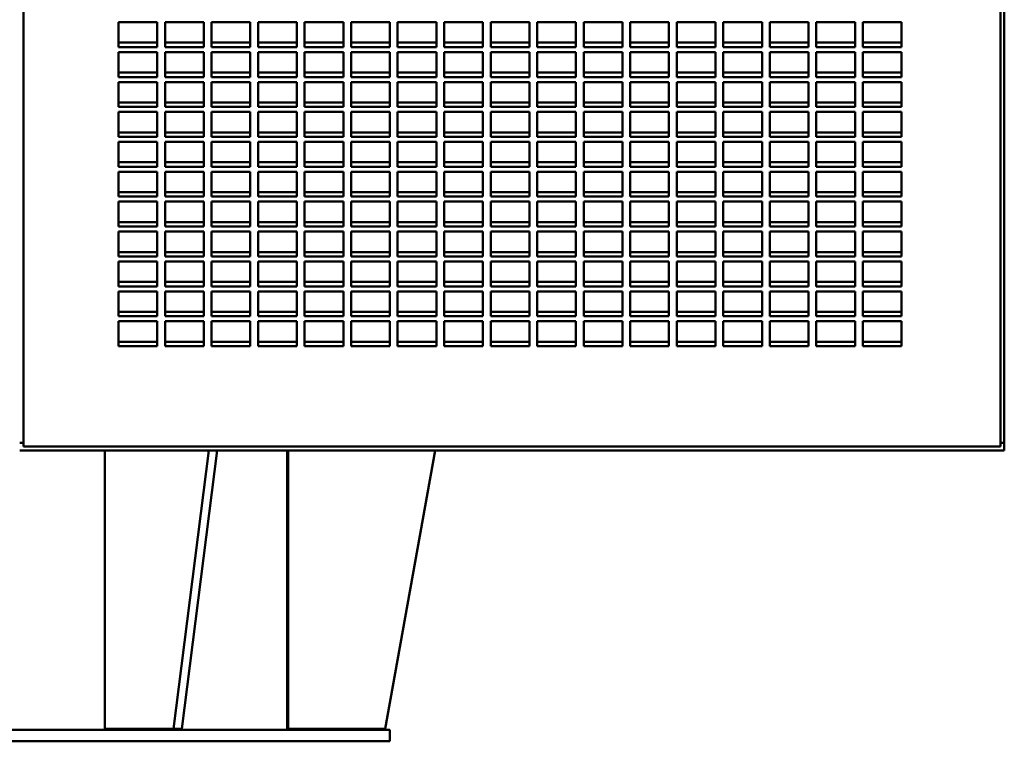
# Model space of a CAD drawing. Header units: millimetres. Extents: x 527 to 1152, y 223 to 965.
# Tile 2 of 6: x 898 to 1152, y 223 to 409. Entities that reach past the tile are written whole.
import ezdxf

# ---------------------------------------------------------------- set-up
doc = ezdxf.new("R2010")
doc.units = ezdxf.units.MM
doc.header["$LTSCALE"] = 4
doc.layers.add('Widoczne (ISO)', color=7, linetype='Continuous', lineweight=50)

msp = doc.modelspace()

# ---------------------------------------------------------------- linework, layer by layer
at = {"layer": 'Widoczne (ISO)'}
for p, q in [((898.88, 574.26), (898.88, 300.26)), ((1150.88, 574.26), (1150.88, 300.26)), ((1151.88, 574.26), (1151.88, 300.26)), ((923.38, 402.29), (923.38, 408.71)), ((923.38, 408.71), (933.38, 408.71)), ((933.38, 408.71), (933.38, 402.29)), ((935.38, 402.29), (935.38, 408.71)), ((935.38, 408.71), (945.38, 408.71)), ((945.38, 408.71), (945.38, 402.29)), ((947.38, 402.29), (947.38, 408.71)), ((947.38, 408.71), (957.38, 408.71)), ((957.38, 408.71), (957.38, 402.29)), ((959.38, 402.29), (959.38, 408.71)), ((959.38, 408.71), (969.38, 408.71)), ((969.38, 408.71), (969.38, 402.29)), ((971.38, 402.29), (971.38, 408.71)), ((971.38, 408.71), (981.38, 408.71)), ((981.38, 408.71), (981.38, 402.29)), ((983.38, 402.29), (983.38, 408.71)), ((983.38, 408.71), (993.38, 408.71)), ((993.38, 408.71), (993.38, 402.29)), ((995.38, 402.29), (995.38, 408.71)), ((995.38, 408.71), (1005.38, 408.71)), ((1005.38, 408.71), (1005.38, 402.29)), ((1007.38, 402.29), (1007.38, 408.71)), ((1007.38, 408.71), (1017.38, 408.71)), ((1017.38, 408.71), (1017.38, 402.29)), ((1019.38, 402.29), (1019.38, 408.71)), ((1019.38, 408.71), (1029.38, 408.71)), ((1029.38, 408.71), (1029.38, 402.29)), ((1031.38, 402.29), (1031.38, 408.71)), ((1031.38, 408.71), (1041.38, 408.71)), ((1041.38, 408.71), (1041.38, 402.29)), ((1043.38, 402.29), (1043.38, 408.71)), ((1043.38, 408.71), (1053.38, 408.71)), ((1053.38, 408.71), (1053.38, 402.29)), ((1055.38, 402.29), (1055.38, 408.71)), ((1055.38, 408.71), (1065.38, 408.71)), ((1065.38, 408.71), (1065.38, 402.29)), ((1067.38, 402.29), (1067.38, 408.71)), ((1067.38, 408.71), (1077.38, 408.71)), ((1077.38, 408.71), (1077.38, 402.29)), ((1079.38, 402.29), (1079.38, 408.71)), ((1079.38, 408.71), (1089.38, 408.71)), ((1089.38, 408.71), (1089.38, 402.29)), ((1091.38, 402.29), (1091.38, 408.71)), ((1091.38, 408.71), (1101.38, 408.71)), ((1101.38, 408.71), (1101.38, 402.29)), ((1103.38, 402.29), (1103.38, 408.71)), ((1103.38, 408.71), (1113.38, 408.71)), ((1113.38, 408.71), (1113.38, 402.29)), ((1115.38, 402.29), (1115.38, 408.71)), ((1115.38, 408.71), (1125.38, 408.71)), ((1125.38, 408.71), (1125.38, 402.29)), ((923.38, 403.44), (933.38, 403.44)), ((933.38, 402.29), (923.38, 402.29)), ((935.38, 403.44), (945.38, 403.44)), ((945.38, 402.29), (935.38, 402.29)), ((947.38, 403.44), (957.38, 403.44)), ((957.38, 402.29), (947.38, 402.29)), ((959.38, 403.44), (969.38, 403.44)), ((969.38, 402.29), (959.38, 402.29)), ((971.38, 403.44), (981.38, 403.44)), ((981.38, 402.29), (971.38, 402.29)), ((983.38, 403.44), (993.38, 403.44)), ((993.38, 402.29), (983.38, 402.29)), ((995.38, 403.44), (1005.38, 403.44)), ((1005.38, 402.29), (995.38, 402.29)), ((1007.38, 403.44), (1017.38, 403.44)), ((1017.38, 402.29), (1007.38, 402.29)), ((1019.38, 403.44), (1029.38, 403.44)), ((1029.38, 402.29), (1019.38, 402.29)), ((1031.38, 403.44), (1041.38, 403.44)), ((1041.38, 402.29), (1031.38, 402.29)), ((1043.38, 403.44), (1053.38, 403.44)), ((1053.38, 402.29), (1043.38, 402.29)), ((1055.38, 403.44), (1065.38, 403.44)), ((1065.38, 402.29), (1055.38, 402.29)), ((1067.38, 403.44), (1077.38, 403.44)), ((1077.38, 402.29), (1067.38, 402.29)), ((1079.38, 403.44), (1089.38, 403.44)), ((1089.38, 402.29), (1079.38, 402.29)), ((1091.38, 403.44), (1101.38, 403.44)), ((1101.38, 402.29), (1091.38, 402.29)), ((1103.38, 403.44), (1113.38, 403.44)), ((1113.38, 402.29), (1103.38, 402.29)), ((1115.38, 403.44), (1125.38, 403.44)), ((1125.38, 402.29), (1115.38, 402.29)), ((923.38, 394.57), (923.38, 401)), ((923.38, 401), (933.38, 401)), ((933.38, 401), (933.38, 394.57)), ((935.38, 394.57), (935.38, 401)), ((935.38, 401), (945.38, 401)), ((945.38, 401), (945.38, 394.57)), ((947.38, 394.57), (947.38, 401)), ((947.38, 401), (957.38, 401)), ((957.38, 401), (957.38, 394.57)), ((959.38, 394.57), (959.38, 401)), ((959.38, 401), (969.38, 401)), ((969.38, 401), (969.38, 394.57)), ((971.38, 394.57), (971.38, 401)), ((971.38, 401), (981.38, 401)), ((981.38, 401), (981.38, 394.57)), ((983.38, 394.57), (983.38, 401)), ((983.38, 401), (993.38, 401)), ((993.38, 401), (993.38, 394.57)), ((995.38, 394.57), (995.38, 401)), ((995.38, 401), (1005.38, 401)), ((1005.38, 401), (1005.38, 394.57)), ((1007.38, 394.57), (1007.38, 401)), ((1007.38, 401), (1017.38, 401)), ((1017.38, 401), (1017.38, 394.57)), ((1019.38, 394.57), (1019.38, 401)), ((1019.38, 401), (1029.38, 401)), ((1029.38, 401), (1029.38, 394.57)), ((1031.38, 394.57), (1031.38, 401)), ((1031.38, 401), (1041.38, 401)), ((1041.38, 401), (1041.38, 394.57)), ((1043.38, 394.57), (1043.38, 401)), ((1043.38, 401), (1053.38, 401)), ((1053.38, 401), (1053.38, 394.57)), ((1055.38, 394.57), (1055.38, 401)), ((1055.38, 401), (1065.38, 401)), ((1065.38, 401), (1065.38, 394.57)), ((1067.38, 394.57), (1067.38, 401)), ((1067.38, 401), (1077.38, 401)), ((1077.38, 401), (1077.38, 394.57)), ((1079.38, 394.57), (1079.38, 401)), ((1079.38, 401), (1089.38, 401)), ((1089.38, 401), (1089.38, 394.57)), ((1091.38, 394.57), (1091.38, 401)), ((1091.38, 401), (1101.38, 401)), ((1101.38, 401), (1101.38, 394.57)), ((1103.38, 394.57), (1103.38, 401)), ((1103.38, 401), (1113.38, 401)), ((1113.38, 401), (1113.38, 394.57)), ((1115.38, 394.57), (1115.38, 401)), ((1115.38, 401), (1125.38, 401)), ((1125.38, 401), (1125.38, 394.57)), ((923.38, 395.72), (933.38, 395.72)), ((933.38, 394.57), (923.38, 394.57)), ((935.38, 395.72), (945.38, 395.72)), ((945.38, 394.57), (935.38, 394.57)), ((947.38, 395.72), (957.38, 395.72)), ((957.38, 394.57), (947.38, 394.57)), ((959.38, 395.72), (969.38, 395.72)), ((969.38, 394.57), (959.38, 394.57)), ((971.38, 395.72), (981.38, 395.72)), ((981.38, 394.57), (971.38, 394.57)), ((983.38, 395.72), (993.38, 395.72)), ((993.38, 394.57), (983.38, 394.57)), ((995.38, 395.72), (1005.38, 395.72)), ((1005.38, 394.57), (995.38, 394.57)), ((1007.38, 395.72), (1017.38, 395.72)), ((1017.38, 394.57), (1007.38, 394.57)), ((1019.38, 395.72), (1029.38, 395.72)), ((1029.38, 394.57), (1019.38, 394.57)), ((1031.38, 395.72), (1041.38, 395.72)), ((1041.38, 394.57), (1031.38, 394.57)), ((1043.38, 395.72), (1053.38, 395.72)), ((1053.38, 394.57), (1043.38, 394.57)), ((1055.38, 395.72), (1065.38, 395.72)), ((1065.38, 394.57), (1055.38, 394.57)), ((1067.38, 395.72), (1077.38, 395.72)), ((1077.38, 394.57), (1067.38, 394.57)), ((1079.38, 395.72), (1089.38, 395.72)), ((1089.38, 394.57), (1079.38, 394.57)), ((1091.38, 395.72), (1101.38, 395.72)), ((1101.38, 394.57), (1091.38, 394.57)), ((1103.38, 395.72), (1113.38, 395.72)), ((1113.38, 394.57), (1103.38, 394.57)), ((1115.38, 395.72), (1125.38, 395.72)), ((1125.38, 394.57), (1115.38, 394.57)), ((923.38, 386.86), (923.38, 393.29)), ((923.38, 393.29), (933.38, 393.29)), ((933.38, 393.29), (933.38, 386.86)), ((935.38, 386.86), (935.38, 393.29)), ((935.38, 393.29), (945.38, 393.29)), ((945.38, 393.29), (945.38, 386.86)), ((947.38, 386.86), (947.38, 393.29)), ((947.38, 393.29), (957.38, 393.29)), ((957.38, 393.29), (957.38, 386.86)), ((959.38, 386.86), (959.38, 393.29)), ((959.38, 393.29), (969.38, 393.29)), ((969.38, 393.29), (969.38, 386.86)), ((971.38, 386.86), (971.38, 393.29)), ((971.38, 393.29), (981.38, 393.29)), ((981.38, 393.29), (981.38, 386.86)), ((983.38, 386.86), (983.38, 393.29)), ((983.38, 393.29), (993.38, 393.29)), ((993.38, 393.29), (993.38, 386.86)), ((995.38, 386.86), (995.38, 393.29)), ((995.38, 393.29), (1005.38, 393.29)), ((1005.38, 393.29), (1005.38, 386.86)), ((1007.38, 386.86), (1007.38, 393.29)), ((1007.38, 393.29), (1017.38, 393.29)), ((1017.38, 393.29), (1017.38, 386.86)), ((1019.38, 386.86), (1019.38, 393.29)), ((1019.38, 393.29), (1029.38, 393.29)), ((1029.38, 393.29), (1029.38, 386.86)), ((1031.38, 386.86), (1031.38, 393.29)), ((1031.38, 393.29), (1041.38, 393.29)), ((1041.38, 393.29), (1041.38, 386.86)), ((1043.38, 386.86), (1043.38, 393.29)), ((1043.38, 393.29), (1053.38, 393.29)), ((1053.38, 393.29), (1053.38, 386.86)), ((1055.38, 386.86), (1055.38, 393.29)), ((1055.38, 393.29), (1065.38, 393.29)), ((1065.38, 393.29), (1065.38, 386.86)), ((1067.38, 386.86), (1067.38, 393.29)), ((1067.38, 393.29), (1077.38, 393.29)), ((1077.38, 393.29), (1077.38, 386.86)), ((1079.38, 386.86), (1079.38, 393.29)), ((1079.38, 393.29), (1089.38, 393.29)), ((1089.38, 393.29), (1089.38, 386.86)), ((1091.38, 386.86), (1091.38, 393.29)), ((1091.38, 393.29), (1101.38, 393.29)), ((1101.38, 393.29), (1101.38, 386.86)), ((1103.38, 386.86), (1103.38, 393.29)), ((1103.38, 393.29), (1113.38, 393.29)), ((1113.38, 393.29), (1113.38, 386.86)), ((1115.38, 386.86), (1115.38, 393.29)), ((1115.38, 393.29), (1125.38, 393.29)), ((1125.38, 393.29), (1125.38, 386.86)), ((923.38, 388.01), (933.38, 388.01)), ((933.38, 386.86), (923.38, 386.86)), ((935.38, 388.01), (945.38, 388.01)), ((945.38, 386.86), (935.38, 386.86)), ((947.38, 388.01), (957.38, 388.01)), ((957.38, 386.86), (947.38, 386.86)), ((959.38, 388.01), (969.38, 388.01)), ((969.38, 386.86), (959.38, 386.86)), ((971.38, 388.01), (981.38, 388.01)), ((981.38, 386.86), (971.38, 386.86)), ((983.38, 388.01), (993.38, 388.01)), ((993.38, 386.86), (983.38, 386.86)), ((995.38, 388.01), (1005.38, 388.01)), ((1005.38, 386.86), (995.38, 386.86)), ((1007.38, 388.01), (1017.38, 388.01)), ((1017.38, 386.86), (1007.38, 386.86)), ((1019.38, 388.01), (1029.38, 388.01)), ((1029.38, 386.86), (1019.38, 386.86)), ((1031.38, 388.01), (1041.38, 388.01)), ((1041.38, 386.86), (1031.38, 386.86)), ((1043.38, 388.01), (1053.38, 388.01)), ((1053.38, 386.86), (1043.38, 386.86)), ((1055.38, 388.01), (1065.38, 388.01)), ((1065.38, 386.86), (1055.38, 386.86)), ((1067.38, 388.01), (1077.38, 388.01)), ((1077.38, 386.86), (1067.38, 386.86)), ((1079.38, 388.01), (1089.38, 388.01)), ((1089.38, 386.86), (1079.38, 386.86)), ((1091.38, 388.01), (1101.38, 388.01)), ((1101.38, 386.86), (1091.38, 386.86)), ((1103.38, 388.01), (1113.38, 388.01)), ((1113.38, 386.86), (1103.38, 386.86)), ((1115.38, 388.01), (1125.38, 388.01)), ((1125.38, 386.86), (1115.38, 386.86)), ((923.38, 379.15), (923.38, 385.57)), ((923.38, 385.57), (933.38, 385.57)), ((933.38, 385.57), (933.38, 379.15)), ((935.38, 379.15), (935.38, 385.57)), ((935.38, 385.57), (945.38, 385.57)), ((945.38, 385.57), (945.38, 379.15)), ((947.38, 379.15), (947.38, 385.57)), ((947.38, 385.57), (957.38, 385.57)), ((957.38, 385.57), (957.38, 379.15)), ((959.38, 379.15), (959.38, 385.57)), ((959.38, 385.57), (969.38, 385.57)), ((969.38, 385.57), (969.38, 379.15)), ((971.38, 379.15), (971.38, 385.57)), ((971.38, 385.57), (981.38, 385.57)), ((981.38, 385.57), (981.38, 379.15)), ((983.38, 379.15), (983.38, 385.57)), ((983.38, 385.57), (993.38, 385.57)), ((993.38, 385.57), (993.38, 379.15)), ((995.38, 379.15), (995.38, 385.57)), ((995.38, 385.57), (1005.38, 385.57)), ((1005.38, 385.57), (1005.38, 379.15)), ((1007.38, 379.15), (1007.38, 385.57)), ((1007.38, 385.57), (1017.38, 385.57)), ((1017.38, 385.57), (1017.38, 379.15)), ((1019.38, 379.15), (1019.38, 385.57)), ((1019.38, 385.57), (1029.38, 385.57)), ((1029.38, 385.57), (1029.38, 379.15)), ((1031.38, 379.15), (1031.38, 385.57)), ((1031.38, 385.57), (1041.38, 385.57)), ((1041.38, 385.57), (1041.38, 379.15)), ((1043.38, 379.15), (1043.38, 385.57)), ((1043.38, 385.57), (1053.38, 385.57)), ((1053.38, 385.57), (1053.38, 379.15)), ((1055.38, 379.15), (1055.38, 385.57)), ((1055.38, 385.57), (1065.38, 385.57)), ((1065.38, 385.57), (1065.38, 379.15)), ((1067.38, 379.15), (1067.38, 385.57)), ((1067.38, 385.57), (1077.38, 385.57)), ((1077.38, 385.57), (1077.38, 379.15)), ((1079.38, 379.15), (1079.38, 385.57)), ((1079.38, 385.57), (1089.38, 385.57)), ((1089.38, 385.57), (1089.38, 379.15)), ((1091.38, 379.15), (1091.38, 385.57)), ((1091.38, 385.57), (1101.38, 385.57)), ((1101.38, 385.57), (1101.38, 379.15)), ((1103.38, 379.15), (1103.38, 385.57)), ((1103.38, 385.57), (1113.38, 385.57)), ((1113.38, 385.57), (1113.38, 379.15)), ((1115.38, 379.15), (1115.38, 385.57)), ((1115.38, 385.57), (1125.38, 385.57)), ((1125.38, 385.57), (1125.38, 379.15)), ((923.38, 380.3), (933.38, 380.3)), ((933.38, 379.15), (923.38, 379.15)), ((935.38, 380.3), (945.38, 380.3)), ((945.38, 379.15), (935.38, 379.15)), ((947.38, 380.3), (957.38, 380.3)), ((957.38, 379.15), (947.38, 379.15)), ((959.38, 380.3), (969.38, 380.3)), ((969.38, 379.15), (959.38, 379.15)), ((971.38, 380.3), (981.38, 380.3)), ((981.38, 379.15), (971.38, 379.15)), ((983.38, 380.3), (993.38, 380.3)), ((993.38, 379.15), (983.38, 379.15)), ((995.38, 380.3), (1005.38, 380.3)), ((1005.38, 379.15), (995.38, 379.15)), ((1007.38, 380.3), (1017.38, 380.3)), ((1017.38, 379.15), (1007.38, 379.15)), ((1019.38, 380.3), (1029.38, 380.3)), ((1029.38, 379.15), (1019.38, 379.15)), ((1031.38, 380.3), (1041.38, 380.3)), ((1041.38, 379.15), (1031.38, 379.15)), ((1043.38, 380.3), (1053.38, 380.3)), ((1053.38, 379.15), (1043.38, 379.15)), ((1055.38, 380.3), (1065.38, 380.3)), ((1065.38, 379.15), (1055.38, 379.15)), ((1067.38, 380.3), (1077.38, 380.3)), ((1077.38, 379.15), (1067.38, 379.15)), ((1079.38, 380.3), (1089.38, 380.3)), ((1089.38, 379.15), (1079.38, 379.15)), ((1091.38, 380.3), (1101.38, 380.3)), ((1101.38, 379.15), (1091.38, 379.15)), ((1103.38, 380.3), (1113.38, 380.3)), ((1113.38, 379.15), (1103.38, 379.15)), ((1115.38, 380.3), (1125.38, 380.3)), ((1125.38, 379.15), (1115.38, 379.15)), ((923.38, 371.43), (923.38, 377.86)), ((923.38, 377.86), (933.38, 377.86)), ((933.38, 377.86), (933.38, 371.43)), ((935.38, 371.43), (935.38, 377.86)), ((935.38, 377.86), (945.38, 377.86)), ((945.38, 377.86), (945.38, 371.43)), ((947.38, 371.43), (947.38, 377.86)), ((947.38, 377.86), (957.38, 377.86)), ((957.38, 377.86), (957.38, 371.43)), ((959.38, 371.43), (959.38, 377.86)), ((959.38, 377.86), (969.38, 377.86)), ((969.38, 377.86), (969.38, 371.43)), ((971.38, 371.43), (971.38, 377.86)), ((971.38, 377.86), (981.38, 377.86)), ((981.38, 377.86), (981.38, 371.43)), ((983.38, 371.43), (983.38, 377.86)), ((983.38, 377.86), (993.38, 377.86)), ((993.38, 377.86), (993.38, 371.43)), ((995.38, 371.43), (995.38, 377.86)), ((995.38, 377.86), (1005.38, 377.86)), ((1005.38, 377.86), (1005.38, 371.43)), ((1007.38, 371.43), (1007.38, 377.86)), ((1007.38, 377.86), (1017.38, 377.86)), ((1017.38, 377.86), (1017.38, 371.43)), ((1019.38, 371.43), (1019.38, 377.86)), ((1019.38, 377.86), (1029.38, 377.86)), ((1029.38, 377.86), (1029.38, 371.43)), ((1031.38, 371.43), (1031.38, 377.86)), ((1031.38, 377.86), (1041.38, 377.86)), ((1041.38, 377.86), (1041.38, 371.43)), ((1043.38, 371.43), (1043.38, 377.86)), ((1043.38, 377.86), (1053.38, 377.86)), ((1053.38, 377.86), (1053.38, 371.43)), ((1055.38, 371.43), (1055.38, 377.86)), ((1055.38, 377.86), (1065.38, 377.86)), ((1065.38, 377.86), (1065.38, 371.43)), ((1067.38, 371.43), (1067.38, 377.86)), ((1067.38, 377.86), (1077.38, 377.86)), ((1077.38, 377.86), (1077.38, 371.43)), ((1079.38, 371.43), (1079.38, 377.86)), ((1079.38, 377.86), (1089.38, 377.86)), ((1089.38, 377.86), (1089.38, 371.43)), ((1091.38, 371.43), (1091.38, 377.86)), ((1091.38, 377.86), (1101.38, 377.86)), ((1101.38, 377.86), (1101.38, 371.43)), ((1103.38, 371.43), (1103.38, 377.86)), ((1103.38, 377.86), (1113.38, 377.86)), ((1113.38, 377.86), (1113.38, 371.43)), ((1115.38, 371.43), (1115.38, 377.86)), ((1115.38, 377.86), (1125.38, 377.86)), ((1125.38, 377.86), (1125.38, 371.43)), ((923.38, 372.58), (933.38, 372.58)), ((933.38, 371.43), (923.38, 371.43)), ((935.38, 372.58), (945.38, 372.58)), ((945.38, 371.43), (935.38, 371.43)), ((947.38, 372.58), (957.38, 372.58)), ((957.38, 371.43), (947.38, 371.43)), ((959.38, 372.58), (969.38, 372.58)), ((969.38, 371.43), (959.38, 371.43)), ((971.38, 372.58), (981.38, 372.58)), ((981.38, 371.43), (971.38, 371.43)), ((983.38, 372.58), (993.38, 372.58)), ((993.38, 371.43), (983.38, 371.43)), ((995.38, 372.58), (1005.38, 372.58)), ((1005.38, 371.43), (995.38, 371.43)), ((1007.38, 372.58), (1017.38, 372.58)), ((1017.38, 371.43), (1007.38, 371.43)), ((1019.38, 372.58), (1029.38, 372.58)), ((1029.38, 371.43), (1019.38, 371.43)), ((1031.38, 372.58), (1041.38, 372.58)), ((1041.38, 371.43), (1031.38, 371.43)), ((1043.38, 372.58), (1053.38, 372.58)), ((1053.38, 371.43), (1043.38, 371.43)), ((1055.38, 372.58), (1065.38, 372.58)), ((1065.38, 371.43), (1055.38, 371.43)), ((1067.38, 372.58), (1077.38, 372.58)), ((1077.38, 371.43), (1067.38, 371.43)), ((1079.38, 372.58), (1089.38, 372.58)), ((1089.38, 371.43), (1079.38, 371.43)), ((1091.38, 372.58), (1101.38, 372.58)), ((1101.38, 371.43), (1091.38, 371.43)), ((1103.38, 372.58), (1113.38, 372.58)), ((1113.38, 371.43), (1103.38, 371.43)), ((1115.38, 372.58), (1125.38, 372.58)), ((1125.38, 371.43), (1115.38, 371.43)), ((923.38, 363.72), (923.38, 370.15)), ((923.38, 370.15), (933.38, 370.15)), ((933.38, 370.15), (933.38, 363.72)), ((935.38, 363.72), (935.38, 370.15)), ((935.38, 370.15), (945.38, 370.15)), ((945.38, 370.15), (945.38, 363.72)), ((947.38, 363.72), (947.38, 370.15)), ((947.38, 370.15), (957.38, 370.15)), ((957.38, 370.15), (957.38, 363.72)), ((959.38, 363.72), (959.38, 370.15)), ((959.38, 370.15), (969.38, 370.15)), ((969.38, 370.15), (969.38, 363.72)), ((971.38, 363.72), (971.38, 370.15)), ((971.38, 370.15), (981.38, 370.15)), ((981.38, 370.15), (981.38, 363.72)), ((983.38, 363.72), (983.38, 370.15)), ((983.38, 370.15), (993.38, 370.15)), ((993.38, 370.15), (993.38, 363.72)), ((995.38, 363.72), (995.38, 370.15)), ((995.38, 370.15), (1005.38, 370.15)), ((1005.38, 370.15), (1005.38, 363.72)), ((1007.38, 363.72), (1007.38, 370.15)), ((1007.38, 370.15), (1017.38, 370.15)), ((1017.38, 370.15), (1017.38, 363.72)), ((1019.38, 363.72), (1019.38, 370.15)), ((1019.38, 370.15), (1029.38, 370.15)), ((1029.38, 370.15), (1029.38, 363.72)), ((1031.38, 363.72), (1031.38, 370.15)), ((1031.38, 370.15), (1041.38, 370.15)), ((1041.38, 370.15), (1041.38, 363.72)), ((1043.38, 363.72), (1043.38, 370.15)), ((1043.38, 370.15), (1053.38, 370.15)), ((1053.38, 370.15), (1053.38, 363.72)), ((1055.38, 363.72), (1055.38, 370.15)), ((1055.38, 370.15), (1065.38, 370.15)), ((1065.38, 370.15), (1065.38, 363.72)), ((1067.38, 363.72), (1067.38, 370.15)), ((1067.38, 370.15), (1077.38, 370.15)), ((1077.38, 370.15), (1077.38, 363.72)), ((1079.38, 363.72), (1079.38, 370.15)), ((1079.38, 370.15), (1089.38, 370.15)), ((1089.38, 370.15), (1089.38, 363.72)), ((1091.38, 363.72), (1091.38, 370.15)), ((1091.38, 370.15), (1101.38, 370.15)), ((1101.38, 370.15), (1101.38, 363.72)), ((1103.38, 363.72), (1103.38, 370.15)), ((1103.38, 370.15), (1113.38, 370.15)), ((1113.38, 370.15), (1113.38, 363.72)), ((1115.38, 363.72), (1115.38, 370.15)), ((1115.38, 370.15), (1125.38, 370.15)), ((1125.38, 370.15), (1125.38, 363.72)), ((923.38, 364.87), (933.38, 364.87)), ((933.38, 363.72), (923.38, 363.72)), ((935.38, 364.87), (945.38, 364.87)), ((945.38, 363.72), (935.38, 363.72)), ((947.38, 364.87), (957.38, 364.87)), ((957.38, 363.72), (947.38, 363.72)), ((959.38, 364.87), (969.38, 364.87)), ((969.38, 363.72), (959.38, 363.72)), ((971.38, 364.87), (981.38, 364.87)), ((981.38, 363.72), (971.38, 363.72)), ((983.38, 364.87), (993.38, 364.87)), ((993.38, 363.72), (983.38, 363.72)), ((995.38, 364.87), (1005.38, 364.87)), ((1005.38, 363.72), (995.38, 363.72)), ((1007.38, 364.87), (1017.38, 364.87)), ((1017.38, 363.72), (1007.38, 363.72)), ((1019.38, 364.87), (1029.38, 364.87)), ((1029.38, 363.72), (1019.38, 363.72)), ((1031.38, 364.87), (1041.38, 364.87)), ((1041.38, 363.72), (1031.38, 363.72)), ((1043.38, 364.87), (1053.38, 364.87)), ((1053.38, 363.72), (1043.38, 363.72)), ((1055.38, 364.87), (1065.38, 364.87)), ((1065.38, 363.72), (1055.38, 363.72)), ((1067.38, 364.87), (1077.38, 364.87)), ((1077.38, 363.72), (1067.38, 363.72)), ((1079.38, 364.87), (1089.38, 364.87)), ((1089.38, 363.72), (1079.38, 363.72)), ((1091.38, 364.87), (1101.38, 364.87)), ((1101.38, 363.72), (1091.38, 363.72)), ((1103.38, 364.87), (1113.38, 364.87)), ((1113.38, 363.72), (1103.38, 363.72)), ((1115.38, 364.87), (1125.38, 364.87)), ((1125.38, 363.72), (1115.38, 363.72)), ((923.38, 356.01), (923.38, 362.43)), ((923.38, 362.43), (933.38, 362.43)), ((933.38, 362.43), (933.38, 356.01)), ((935.38, 356.01), (935.38, 362.43)), ((935.38, 362.43), (945.38, 362.43)), ((945.38, 362.43), (945.38, 356.01)), ((947.38, 356.01), (947.38, 362.43)), ((947.38, 362.43), (957.38, 362.43)), ((957.38, 362.43), (957.38, 356.01)), ((959.38, 356.01), (959.38, 362.43)), ((959.38, 362.43), (969.38, 362.43)), ((969.38, 362.43), (969.38, 356.01)), ((971.38, 356.01), (971.38, 362.43)), ((971.38, 362.43), (981.38, 362.43)), ((981.38, 362.43), (981.38, 356.01)), ((983.38, 356.01), (983.38, 362.43)), ((983.38, 362.43), (993.38, 362.43)), ((993.38, 362.43), (993.38, 356.01)), ((995.38, 356.01), (995.38, 362.43)), ((995.38, 362.43), (1005.38, 362.43)), ((1005.38, 362.43), (1005.38, 356.01)), ((1007.38, 356.01), (1007.38, 362.43)), ((1007.38, 362.43), (1017.38, 362.43)), ((1017.38, 362.43), (1017.38, 356.01)), ((1019.38, 356.01), (1019.38, 362.43)), ((1019.38, 362.43), (1029.38, 362.43)), ((1029.38, 362.43), (1029.38, 356.01)), ((1031.38, 356.01), (1031.38, 362.43)), ((1031.38, 362.43), (1041.38, 362.43)), ((1041.38, 362.43), (1041.38, 356.01)), ((1043.38, 356.01), (1043.38, 362.43)), ((1043.38, 362.43), (1053.38, 362.43)), ((1053.38, 362.43), (1053.38, 356.01)), ((1055.38, 356.01), (1055.38, 362.43)), ((1055.38, 362.43), (1065.38, 362.43)), ((1065.38, 362.43), (1065.38, 356.01)), ((1067.38, 356.01), (1067.38, 362.43)), ((1067.38, 362.43), (1077.38, 362.43)), ((1077.38, 362.43), (1077.38, 356.01)), ((1079.38, 356.01), (1079.38, 362.43)), ((1079.38, 362.43), (1089.38, 362.43)), ((1089.38, 362.43), (1089.38, 356.01)), ((1091.38, 356.01), (1091.38, 362.43)), ((1091.38, 362.43), (1101.38, 362.43)), ((1101.38, 362.43), (1101.38, 356.01)), ((1103.38, 356.01), (1103.38, 362.43)), ((1103.38, 362.43), (1113.38, 362.43)), ((1113.38, 362.43), (1113.38, 356.01)), ((1115.38, 356.01), (1115.38, 362.43)), ((1115.38, 362.43), (1125.38, 362.43)), ((1125.38, 362.43), (1125.38, 356.01)), ((923.38, 357.16), (933.38, 357.16)), ((933.38, 356.01), (923.38, 356.01)), ((935.38, 357.16), (945.38, 357.16)), ((945.38, 356.01), (935.38, 356.01)), ((947.38, 357.16), (957.38, 357.16)), ((957.38, 356.01), (947.38, 356.01)), ((959.38, 357.16), (969.38, 357.16)), ((969.38, 356.01), (959.38, 356.01)), ((971.38, 357.16), (981.38, 357.16)), ((981.38, 356.01), (971.38, 356.01)), ((983.38, 357.16), (993.38, 357.16)), ((993.38, 356.01), (983.38, 356.01)), ((995.38, 357.16), (1005.38, 357.16)), ((1005.38, 356.01), (995.38, 356.01)), ((1007.38, 357.16), (1017.38, 357.16)), ((1017.38, 356.01), (1007.38, 356.01)), ((1019.38, 357.16), (1029.38, 357.16)), ((1029.38, 356.01), (1019.38, 356.01)), ((1031.38, 357.16), (1041.38, 357.16)), ((1041.38, 356.01), (1031.38, 356.01)), ((1043.38, 357.16), (1053.38, 357.16)), ((1053.38, 356.01), (1043.38, 356.01)), ((1055.38, 357.16), (1065.38, 357.16)), ((1065.38, 356.01), (1055.38, 356.01)), ((1067.38, 357.16), (1077.38, 357.16)), ((1077.38, 356.01), (1067.38, 356.01)), ((1079.38, 357.16), (1089.38, 357.16)), ((1089.38, 356.01), (1079.38, 356.01)), ((1091.38, 357.16), (1101.38, 357.16)), ((1101.38, 356.01), (1091.38, 356.01)), ((1103.38, 357.16), (1113.38, 357.16)), ((1113.38, 356.01), (1103.38, 356.01)), ((1115.38, 357.16), (1125.38, 357.16)), ((1125.38, 356.01), (1115.38, 356.01)), ((923.38, 348.29), (923.38, 354.72)), ((923.38, 354.72), (933.38, 354.72)), ((933.38, 354.72), (933.38, 348.29)), ((935.38, 348.29), (935.38, 354.72)), ((935.38, 354.72), (945.38, 354.72)), ((945.38, 354.72), (945.38, 348.29)), ((947.38, 348.29), (947.38, 354.72)), ((947.38, 354.72), (957.38, 354.72)), ((957.38, 354.72), (957.38, 348.29)), ((959.38, 348.29), (959.38, 354.72)), ((959.38, 354.72), (969.38, 354.72)), ((969.38, 354.72), (969.38, 348.29)), ((971.38, 348.29), (971.38, 354.72)), ((971.38, 354.72), (981.38, 354.72)), ((981.38, 354.72), (981.38, 348.29)), ((983.38, 348.29), (983.38, 354.72)), ((983.38, 354.72), (993.38, 354.72)), ((993.38, 354.72), (993.38, 348.29)), ((995.38, 348.29), (995.38, 354.72)), ((995.38, 354.72), (1005.38, 354.72)), ((1005.38, 354.72), (1005.38, 348.29)), ((1007.38, 348.29), (1007.38, 354.72)), ((1007.38, 354.72), (1017.38, 354.72)), ((1017.38, 354.72), (1017.38, 348.29)), ((1019.38, 348.29), (1019.38, 354.72)), ((1019.38, 354.72), (1029.38, 354.72)), ((1029.38, 354.72), (1029.38, 348.29)), ((1031.38, 348.29), (1031.38, 354.72)), ((1031.38, 354.72), (1041.38, 354.72)), ((1041.38, 354.72), (1041.38, 348.29)), ((1043.38, 348.29), (1043.38, 354.72)), ((1043.38, 354.72), (1053.38, 354.72)), ((1053.38, 354.72), (1053.38, 348.29)), ((1055.38, 348.29), (1055.38, 354.72)), ((1055.38, 354.72), (1065.38, 354.72)), ((1065.38, 354.72), (1065.38, 348.29)), ((1067.38, 348.29), (1067.38, 354.72)), ((1067.38, 354.72), (1077.38, 354.72)), ((1077.38, 354.72), (1077.38, 348.29)), ((1079.38, 348.29), (1079.38, 354.72)), ((1079.38, 354.72), (1089.38, 354.72)), ((1089.38, 354.72), (1089.38, 348.29)), ((1091.38, 348.29), (1091.38, 354.72)), ((1091.38, 354.72), (1101.38, 354.72)), ((1101.38, 354.72), (1101.38, 348.29)), ((1103.38, 348.29), (1103.38, 354.72)), ((1103.38, 354.72), (1113.38, 354.72)), ((1113.38, 354.72), (1113.38, 348.29)), ((1115.38, 348.29), (1115.38, 354.72)), ((1115.38, 354.72), (1125.38, 354.72)), ((1125.38, 354.72), (1125.38, 348.29)), ((923.38, 349.44), (933.38, 349.44)), ((933.38, 348.29), (923.38, 348.29)), ((935.38, 349.44), (945.38, 349.44)), ((945.38, 348.29), (935.38, 348.29)), ((947.38, 349.44), (957.38, 349.44)), ((957.38, 348.29), (947.38, 348.29)), ((959.38, 349.44), (969.38, 349.44)), ((969.38, 348.29), (959.38, 348.29)), ((971.38, 349.44), (981.38, 349.44)), ((981.38, 348.29), (971.38, 348.29)), ((983.38, 349.44), (993.38, 349.44)), ((993.38, 348.29), (983.38, 348.29)), ((995.38, 349.44), (1005.38, 349.44)), ((1005.38, 348.29), (995.38, 348.29)), ((1007.38, 349.44), (1017.38, 349.44)), ((1017.38, 348.29), (1007.38, 348.29)), ((1019.38, 349.44), (1029.38, 349.44)), ((1029.38, 348.29), (1019.38, 348.29)), ((1031.38, 349.44), (1041.38, 349.44)), ((1041.38, 348.29), (1031.38, 348.29)), ((1043.38, 349.44), (1053.38, 349.44)), ((1053.38, 348.29), (1043.38, 348.29)), ((1055.38, 349.44), (1065.38, 349.44)), ((1065.38, 348.29), (1055.38, 348.29)), ((1067.38, 349.44), (1077.38, 349.44)), ((1077.38, 348.29), (1067.38, 348.29)), ((1079.38, 349.44), (1089.38, 349.44)), ((1089.38, 348.29), (1079.38, 348.29)), ((1091.38, 349.44), (1101.38, 349.44)), ((1101.38, 348.29), (1091.38, 348.29)), ((1103.38, 349.44), (1113.38, 349.44)), ((1113.38, 348.29), (1103.38, 348.29)), ((1115.38, 349.44), (1125.38, 349.44)), ((1125.38, 348.29), (1115.38, 348.29)), ((923.38, 340.58), (923.38, 347.01)), ((923.38, 347.01), (933.38, 347.01)), ((933.38, 347.01), (933.38, 340.58)), ((935.38, 340.58), (935.38, 347.01)), ((935.38, 347.01), (945.38, 347.01)), ((945.38, 347.01), (945.38, 340.58)), ((947.38, 340.58), (947.38, 347.01)), ((947.38, 347.01), (957.38, 347.01)), ((957.38, 347.01), (957.38, 340.58)), ((959.38, 340.58), (959.38, 347.01)), ((959.38, 347.01), (969.38, 347.01)), ((969.38, 347.01), (969.38, 340.58)), ((971.38, 340.58), (971.38, 347.01)), ((971.38, 347.01), (981.38, 347.01)), ((981.38, 347.01), (981.38, 340.58)), ((983.38, 340.58), (983.38, 347.01)), ((983.38, 347.01), (993.38, 347.01)), ((993.38, 347.01), (993.38, 340.58)), ((995.38, 340.58), (995.38, 347.01)), ((995.38, 347.01), (1005.38, 347.01)), ((1005.38, 347.01), (1005.38, 340.58)), ((1007.38, 340.58), (1007.38, 347.01)), ((1007.38, 347.01), (1017.38, 347.01)), ((1017.38, 347.01), (1017.38, 340.58)), ((1019.38, 340.58), (1019.38, 347.01)), ((1019.38, 347.01), (1029.38, 347.01)), ((1029.38, 347.01), (1029.38, 340.58)), ((1031.38, 340.58), (1031.38, 347.01)), ((1031.38, 347.01), (1041.38, 347.01)), ((1041.38, 347.01), (1041.38, 340.58)), ((1043.38, 340.58), (1043.38, 347.01)), ((1043.38, 347.01), (1053.38, 347.01)), ((1053.38, 347.01), (1053.38, 340.58)), ((1055.38, 340.58), (1055.38, 347.01)), ((1055.38, 347.01), (1065.38, 347.01)), ((1065.38, 347.01), (1065.38, 340.58)), ((1067.38, 340.58), (1067.38, 347.01)), ((1067.38, 347.01), (1077.38, 347.01)), ((1077.38, 347.01), (1077.38, 340.58)), ((1079.38, 340.58), (1079.38, 347.01)), ((1079.38, 347.01), (1089.38, 347.01)), ((1089.38, 347.01), (1089.38, 340.58)), ((1091.38, 340.58), (1091.38, 347.01)), ((1091.38, 347.01), (1101.38, 347.01)), ((1101.38, 347.01), (1101.38, 340.58)), ((1103.38, 340.58), (1103.38, 347.01)), ((1103.38, 347.01), (1113.38, 347.01)), ((1113.38, 347.01), (1113.38, 340.58)), ((1115.38, 340.58), (1115.38, 347.01)), ((1115.38, 347.01), (1125.38, 347.01)), ((1125.38, 347.01), (1125.38, 340.58)), ((923.38, 341.73), (933.38, 341.73)), ((933.38, 340.58), (923.38, 340.58)), ((935.38, 341.73), (945.38, 341.73)), ((945.38, 340.58), (935.38, 340.58)), ((947.38, 341.73), (957.38, 341.73)), ((957.38, 340.58), (947.38, 340.58)), ((959.38, 341.73), (969.38, 341.73)), ((969.38, 340.58), (959.38, 340.58)), ((971.38, 341.73), (981.38, 341.73)), ((981.38, 340.58), (971.38, 340.58)), ((983.38, 341.73), (993.38, 341.73)), ((993.38, 340.58), (983.38, 340.58)), ((995.38, 341.73), (1005.38, 341.73)), ((1005.38, 340.58), (995.38, 340.58)), ((1007.38, 341.73), (1017.38, 341.73)), ((1017.38, 340.58), (1007.38, 340.58)), ((1019.38, 341.73), (1029.38, 341.73)), ((1029.38, 340.58), (1019.38, 340.58)), ((1031.38, 341.73), (1041.38, 341.73)), ((1041.38, 340.58), (1031.38, 340.58)), ((1043.38, 341.73), (1053.38, 341.73)), ((1053.38, 340.58), (1043.38, 340.58)), ((1055.38, 341.73), (1065.38, 341.73)), ((1065.38, 340.58), (1055.38, 340.58)), ((1067.38, 341.73), (1077.38, 341.73)), ((1077.38, 340.58), (1067.38, 340.58)), ((1079.38, 341.73), (1089.38, 341.73)), ((1089.38, 340.58), (1079.38, 340.58)), ((1091.38, 341.73), (1101.38, 341.73)), ((1101.38, 340.58), (1091.38, 340.58)), ((1103.38, 341.73), (1113.38, 341.73)), ((1113.38, 340.58), (1103.38, 340.58)), ((1115.38, 341.73), (1125.38, 341.73)), ((1125.38, 340.58), (1115.38, 340.58)), ((923.38, 332.87), (923.38, 339.29)), ((923.38, 339.29), (933.38, 339.29)), ((933.38, 339.29), (933.38, 332.87)), ((935.38, 332.87), (935.38, 339.29)), ((935.38, 339.29), (945.38, 339.29)), ((945.38, 339.29), (945.38, 332.87)), ((947.38, 332.87), (947.38, 339.29)), ((947.38, 339.29), (957.38, 339.29)), ((957.38, 339.29), (957.38, 332.87)), ((959.38, 332.87), (959.38, 339.29)), ((959.38, 339.29), (969.38, 339.29)), ((969.38, 339.29), (969.38, 332.87)), ((971.38, 332.87), (971.38, 339.29)), ((971.38, 339.29), (981.38, 339.29)), ((981.38, 339.29), (981.38, 332.87)), ((983.38, 332.87), (983.38, 339.29)), ((983.38, 339.29), (993.38, 339.29)), ((993.38, 339.29), (993.38, 332.87)), ((995.38, 332.87), (995.38, 339.29)), ((995.38, 339.29), (1005.38, 339.29)), ((1005.38, 339.29), (1005.38, 332.87)), ((1007.38, 332.87), (1007.38, 339.29)), ((1007.38, 339.29), (1017.38, 339.29)), ((1017.38, 339.29), (1017.38, 332.87)), ((1019.38, 332.87), (1019.38, 339.29)), ((1019.38, 339.29), (1029.38, 339.29)), ((1029.38, 339.29), (1029.38, 332.87)), ((1031.38, 332.87), (1031.38, 339.29)), ((1031.38, 339.29), (1041.38, 339.29)), ((1041.38, 339.29), (1041.38, 332.87)), ((1043.38, 332.87), (1043.38, 339.29)), ((1043.38, 339.29), (1053.38, 339.29)), ((1053.38, 339.29), (1053.38, 332.87)), ((1055.38, 332.87), (1055.38, 339.29)), ((1055.38, 339.29), (1065.38, 339.29)), ((1065.38, 339.29), (1065.38, 332.87)), ((1067.38, 332.87), (1067.38, 339.29)), ((1067.38, 339.29), (1077.38, 339.29)), ((1077.38, 339.29), (1077.38, 332.87)), ((1079.38, 332.87), (1079.38, 339.29)), ((1079.38, 339.29), (1089.38, 339.29)), ((1089.38, 339.29), (1089.38, 332.87)), ((1091.38, 332.87), (1091.38, 339.29)), ((1091.38, 339.29), (1101.38, 339.29)), ((1101.38, 339.29), (1101.38, 332.87)), ((1103.38, 332.87), (1103.38, 339.29)), ((1103.38, 339.29), (1113.38, 339.29)), ((1113.38, 339.29), (1113.38, 332.87)), ((1115.38, 332.87), (1115.38, 339.29)), ((1115.38, 339.29), (1125.38, 339.29)), ((1125.38, 339.29), (1125.38, 332.87)), ((923.38, 334.01), (933.38, 334.01)), ((933.38, 332.87), (923.38, 332.87)), ((935.38, 334.01), (945.38, 334.01)), ((945.38, 332.87), (935.38, 332.87)), ((947.38, 334.01), (957.38, 334.01)), ((957.38, 332.87), (947.38, 332.87)), ((959.38, 334.01), (969.38, 334.01)), ((969.38, 332.87), (959.38, 332.87)), ((971.38, 334.01), (981.38, 334.01)), ((981.38, 332.87), (971.38, 332.87)), ((983.38, 334.01), (993.38, 334.01)), ((993.38, 332.87), (983.38, 332.87)), ((995.38, 334.01), (1005.38, 334.01)), ((1005.38, 332.87), (995.38, 332.87)), ((1007.38, 334.01), (1017.38, 334.01)), ((1017.38, 332.87), (1007.38, 332.87)), ((1019.38, 334.01), (1029.38, 334.01)), ((1029.38, 332.87), (1019.38, 332.87)), ((1031.38, 334.01), (1041.38, 334.01)), ((1041.38, 332.87), (1031.38, 332.87)), ((1043.38, 334.01), (1053.38, 334.01)), ((1053.38, 332.87), (1043.38, 332.87)), ((1055.38, 334.01), (1065.38, 334.01)), ((1065.38, 332.87), (1055.38, 332.87)), ((1067.38, 334.01), (1077.38, 334.01)), ((1077.38, 332.87), (1067.38, 332.87)), ((1079.38, 334.01), (1089.38, 334.01)), ((1089.38, 332.87), (1079.38, 332.87)), ((1091.38, 334.01), (1101.38, 334.01)), ((1101.38, 332.87), (1091.38, 332.87)), ((1103.38, 334.01), (1113.38, 334.01)), ((1113.38, 332.87), (1103.38, 332.87)), ((1115.38, 334.01), (1125.38, 334.01)), ((1125.38, 332.87), (1115.38, 332.87)), ((923.38, 325.15), (923.38, 331.58)), ((923.38, 331.58), (933.38, 331.58)), ((933.38, 331.58), (933.38, 325.15)), ((935.38, 325.15), (935.38, 331.58)), ((935.38, 331.58), (945.38, 331.58)), ((945.38, 331.58), (945.38, 325.15)), ((947.38, 325.15), (947.38, 331.58)), ((947.38, 331.58), (957.38, 331.58)), ((957.38, 331.58), (957.38, 325.15)), ((959.38, 325.15), (959.38, 331.58)), ((959.38, 331.58), (969.38, 331.58)), ((969.38, 331.58), (969.38, 325.15)), ((971.38, 325.15), (971.38, 331.58)), ((971.38, 331.58), (981.38, 331.58)), ((981.38, 331.58), (981.38, 325.15)), ((983.38, 325.15), (983.38, 331.58)), ((983.38, 331.58), (993.38, 331.58)), ((993.38, 331.58), (993.38, 325.15)), ((995.38, 325.15), (995.38, 331.58)), ((995.38, 331.58), (1005.38, 331.58)), ((1005.38, 331.58), (1005.38, 325.15)), ((1007.38, 325.15), (1007.38, 331.58)), ((1007.38, 331.58), (1017.38, 331.58)), ((1017.38, 331.58), (1017.38, 325.15)), ((1019.38, 325.15), (1019.38, 331.58)), ((1019.38, 331.58), (1029.38, 331.58)), ((1029.38, 331.58), (1029.38, 325.15)), ((1031.38, 325.15), (1031.38, 331.58)), ((1031.38, 331.58), (1041.38, 331.58)), ((1041.38, 331.58), (1041.38, 325.15)), ((1043.38, 325.15), (1043.38, 331.58)), ((1043.38, 331.58), (1053.38, 331.58)), ((1053.38, 331.58), (1053.38, 325.15)), ((1055.38, 325.15), (1055.38, 331.58)), ((1055.38, 331.58), (1065.38, 331.58)), ((1065.38, 331.58), (1065.38, 325.15)), ((1067.38, 325.15), (1067.38, 331.58)), ((1067.38, 331.58), (1077.38, 331.58)), ((1077.38, 331.58), (1077.38, 325.15)), ((1079.38, 325.15), (1079.38, 331.58)), ((1079.38, 331.58), (1089.38, 331.58)), ((1089.38, 331.58), (1089.38, 325.15)), ((1091.38, 325.15), (1091.38, 331.58)), ((1091.38, 331.58), (1101.38, 331.58)), ((1101.38, 331.58), (1101.38, 325.15)), ((1103.38, 325.15), (1103.38, 331.58)), ((1103.38, 331.58), (1113.38, 331.58)), ((1113.38, 331.58), (1113.38, 325.15)), ((1115.38, 325.15), (1115.38, 331.58)), ((1115.38, 331.58), (1125.38, 331.58)), ((1125.38, 331.58), (1125.38, 325.15)), ((923.38, 326.3), (933.38, 326.3)), ((933.38, 325.15), (923.38, 325.15)), ((935.38, 326.3), (945.38, 326.3)), ((945.38, 325.15), (935.38, 325.15)), ((947.38, 326.3), (957.38, 326.3)), ((957.38, 325.15), (947.38, 325.15)), ((959.38, 326.3), (969.38, 326.3)), ((969.38, 325.15), (959.38, 325.15)), ((971.38, 326.3), (981.38, 326.3)), ((981.38, 325.15), (971.38, 325.15)), ((983.38, 326.3), (993.38, 326.3)), ((993.38, 325.15), (983.38, 325.15)), ((995.38, 326.3), (1005.38, 326.3)), ((1005.38, 325.15), (995.38, 325.15)), ((1007.38, 326.3), (1017.38, 326.3)), ((1017.38, 325.15), (1007.38, 325.15)), ((1019.38, 326.3), (1029.38, 326.3)), ((1029.38, 325.15), (1019.38, 325.15)), ((1031.38, 326.3), (1041.38, 326.3)), ((1041.38, 325.15), (1031.38, 325.15)), ((1043.38, 326.3), (1053.38, 326.3)), ((1053.38, 325.15), (1043.38, 325.15)), ((1055.38, 326.3), (1065.38, 326.3)), ((1065.38, 325.15), (1055.38, 325.15)), ((1067.38, 326.3), (1077.38, 326.3)), ((1077.38, 325.15), (1067.38, 325.15)), ((1079.38, 326.3), (1089.38, 326.3)), ((1089.38, 325.15), (1079.38, 325.15)), ((1091.38, 326.3), (1101.38, 326.3)), ((1101.38, 325.15), (1091.38, 325.15)), ((1103.38, 326.3), (1113.38, 326.3)), ((1113.38, 325.15), (1103.38, 325.15)), ((1115.38, 326.3), (1125.38, 326.3)), ((1125.38, 325.15), (1115.38, 325.15)), ((898.65, 300.26), (897.88, 300.26)), ((898.88, 300.26), (898.65, 300.26)), ((898.88, 299.26), (898.88, 300.26)), ((1150.88, 300.26), (1150.88, 299.26)), ((1150.88, 300.26), (1151.11, 300.26)), ((1151.11, 300.26), (1151.88, 300.26)), ((1151.88, 300.26), (1151.88, 298.26)), ((897.88, 298.26), (899.88, 298.26)), ((899.88, 299.26), (898.88, 299.26)), ((1149.51, 299.26), (899.88, 299.26)), ((1149.14, 298.26), (899.88, 298.26)), ((919.87, 226.51), (919.87, 298.26)), ((946.71, 298.26), (937.55, 226.51)), ((939.67, 226.51), (948.83, 298.26)), ((966.88, 298.26), (966.88, 226.26)), ((967.13, 226.51), (967.13, 298.26)), ((1005.09, 298.26), (992.13, 226.51)), ((1149.88, 298.26), (1149.14, 298.26)), ((1150.88, 299.26), (1149.51, 299.26)), ((1149.88, 298.26), (1151.88, 298.26)), ((993.38, 226.26), (625.38, 226.26)), ((937.55, 226.51), (919.87, 226.51)), ((937.55, 226.51), (939.67, 226.51)), ((992.13, 226.51), (967.13, 226.51)), ((993.38, 226.26), (993.38, 223.26)), ((993.38, 223.26), (625.38, 223.26))]:
    msp.add_line(p, q, dxfattribs=at)

doc.saveas('drawing.dxf')
